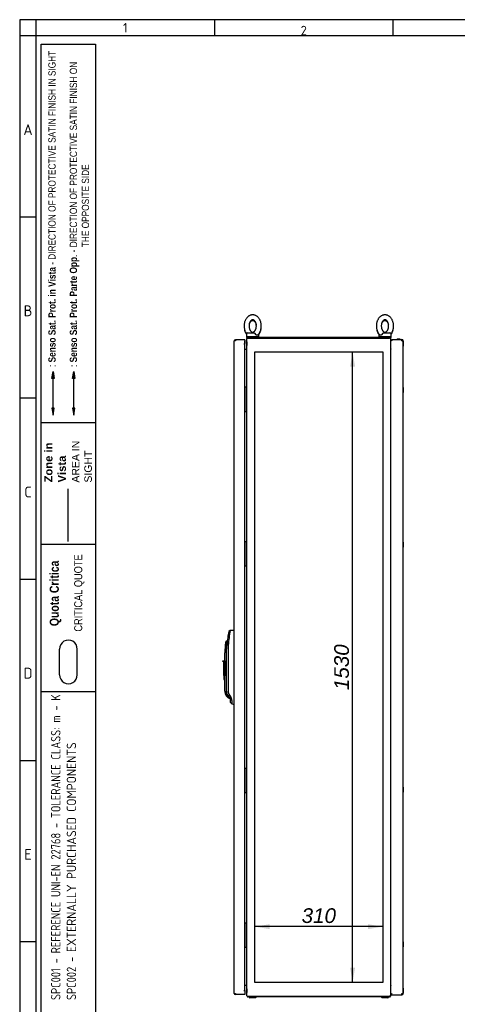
# Paper-space layout 'Layout1' of a CAD drawing. Extents: x 81 to 5357, y 137 to 3739.
# Tile 2 of 8: x 81 to 1143, y 1349 to 3739. Entities that reach past the tile are written whole.
import ezdxf
from ezdxf.lldxf.tags import DXFTag

# ---------------------------------------------------------------- set-up
doc = ezdxf.new("R2010")
doc.units = 0
doc.header["$LTSCALE"] = 13
doc.layers.get('0').update_dxf_attribs({"linetype": 'CONTINUOUS'})
for name, color, linetype in [('_TRANSLATION', 7, 'CONTINUOUS'), ('AE00100_03', 7, 'CONTINUOUS'), ('AE00198_03', 7, 'CONTINUOUS'), ('AE00219_03', 7, 'CONTINUOUS'), ('AE00500_10', 7, 'CONTINUOUS'), ('AE00715_01', 7, 'CONTINUOUS'), ('AE00992_10', 7, 'CONTINUOUS'), ('DEFAULT', 7, 'CONTINUOUS'), ('DV2__TRANSLATION', 7, 'CONTINUOUS'), ('F0000000_02', 7, 'CONTINUOUS'), ('F0000000_08', 7, 'CONTINUOUS'), ('F0000000_33', 7, 'CONTINUOUS'), ('F0000001_27', 7, 'CONTINUOUS'), ('F0000001_28', 7, 'CONTINUOUS'), ('F0000001_29', 7, 'CONTINUOUS'), ('F0000001_31', 7, 'CONTINUOUS')]:
    doc.layers.add(name, color=color, linetype=linetype)
doc.styles.add('SEACAD_ARIAL', font='arial.ttf')
doc.styles.add('SEACAD_ARIALI', font='ariali.ttf')
doc.styles.add('SEACAD_SOLID_EDGE_ANSI', font='seans.ttf', dxfattribs={"width": 0.9})
tags = doc.linetypes.add('CENTER2', pattern=[28.575, 19.05, -3.175, 3.175, -3.175]).pattern_tags.tags
tags[10:11] = [DXFTag(74, 4), DXFTag(75, 0), DXFTag(340, '0'), DXFTag(46, 0.0), DXFTag(50, 0.0), DXFTag(44, 0.0), DXFTag(45, 0.0)]
tags[8:9] = [DXFTag(74, 4), DXFTag(75, 0), DXFTag(340, '0'), DXFTag(46, 0.0), DXFTag(50, 0.0), DXFTag(44, 0.0), DXFTag(45, 0.0)]
tags[6:7] = [DXFTag(74, 4), DXFTag(75, 0), DXFTag(340, '0'), DXFTag(46, 0.0), DXFTag(50, 0.0), DXFTag(44, 0.0), DXFTag(45, 0.0)]
tags[4:5] = [DXFTag(74, 4), DXFTag(75, 0), DXFTag(340, '0'), DXFTag(46, 0.0), DXFTag(50, 0.0), DXFTag(44, 0.0), DXFTag(45, 0.0)]
tags = doc.linetypes.add('DASHDOT2', pattern=[12.7, 6.35, -3.175, 0, -3.175]).pattern_tags.tags
tags[10:11] = [DXFTag(74, 4), DXFTag(75, 0), DXFTag(340, '0'), DXFTag(46, 0.0), DXFTag(50, 0.0), DXFTag(44, 0.0), DXFTag(45, 0.0)]
tags[8:9] = [DXFTag(74, 4), DXFTag(75, 0), DXFTag(340, '0'), DXFTag(46, 0.0), DXFTag(50, 0.0), DXFTag(44, 0.0), DXFTag(45, 0.0)]
tags[6:7] = [DXFTag(74, 4), DXFTag(75, 0), DXFTag(340, '0'), DXFTag(46, 0.0), DXFTag(50, 0.0), DXFTag(44, 0.0), DXFTag(45, 0.0)]
tags[4:5] = [DXFTag(74, 4), DXFTag(75, 0), DXFTag(340, '0'), DXFTag(46, 0.0), DXFTag(50, 0.0), DXFTag(44, 0.0), DXFTag(45, 0.0)]
tags = doc.linetypes.add('HIDDEN2', pattern=[4.7625, 3.175, -1.5875]).pattern_tags.tags
tags[6:7] = [DXFTag(74, 4), DXFTag(75, 0), DXFTag(340, '0'), DXFTag(46, 0.0), DXFTag(50, 0.0), DXFTag(44, 0.0), DXFTag(45, 0.0)]
tags[4:5] = [DXFTag(74, 4), DXFTag(75, 0), DXFTag(340, '0'), DXFTag(46, 0.0), DXFTag(50, 0.0), DXFTag(44, 0.0), DXFTag(45, 0.0)]
doc.dimstyles.new('ISO', dxfattribs={"dimtxt": 16.5, "dimasz": 16.5, "dimexe": 8.25, "dimexo": 8.25, "dimgap": 4.125, "dimtad": 1, "dimdec": 1, "dimtxsty": 'SEACAD_ARIAL', "dimblk1": '_SE_FILLED', "dimblk2": '_SE_FILLED', "dimsah": 1, "dimcen": 8.25, "dimazin": 3, "dimtfac": 0.7, "dimtdec": 3, "dimtmove": 0, "dimatfit": 3})

# ---------------------------------------------------------------- blocks, each defined once
blk = doc.blocks.new('DMBLK62')
at = {"layer": '_TRANSLATION', "linetype": 'CONTINUOUS'}
for points in [[(883.1, 2896.7), (895, 2896.7), (889, 2932.4)], [(883.1, 1438.2), (889, 1402.4), (895, 1438.2)]]:
    blk.add_hatch(color=7, dxfattribs=at).paths.add_polyline_path(points)
at = {"layer": '_TRANSLATION', "color": 7, "linetype": 'CONTINUOUS'}
blk.add_line((889, 1402.4), (889, 2932.4), dxfattribs=at)
at = {"layer": '_TRANSLATION', "color": 7, "linetype": 'CONTINUOUS', "style": 'SEACAD_ARIALI'}
blk.add_text('1530', height=35.75, rotation=90, dxfattribs=at).set_placement((880.1, 2111.8))
blk = doc.blocks.new('_SE_FILLED')
at = {"color": 0}
blk.add_line((0, 0), (-1, 0), dxfattribs=at)
blk.add_solid([(0, 0), (-1, -0.1665), (-1, 0.1665), (0, 0)], dxfattribs=at)
blk = doc.blocks.new('DMBLK63')
at = {"layer": '_TRANSLATION', "linetype": 'CONTINUOUS'}
for points in [[(687.8, 1543.8), (652, 1537.8), (687.8, 1531.9)], [(926.3, 1543.8), (926.3, 1531.9), (962, 1537.8)]]:
    blk.add_hatch(color=7, dxfattribs=at).paths.add_polyline_path(points)
at = {"layer": '_TRANSLATION', "color": 7, "linetype": 'CONTINUOUS'}
blk.add_line((962, 1537.8), (652, 1537.8), dxfattribs=at)
at = {"layer": '_TRANSLATION', "color": 7, "linetype": 'CONTINUOUS', "style": 'SEACAD_ARIALI'}
blk.add_text('310', height=35.75, dxfattribs=at).set_placement((765.3, 1546.7))

psp = doc.layouts.get("Layout1")

# ---------------------------------------------------------------- hatches: boundary and pattern name
at = {"linetype": 'CONTINUOUS'}
for points in [[(159.16, 2868.16), (164.83, 2868.16), (162, 2885.17)], [(209.31, 2868.16), (214.98, 2868.16), (212.14, 2885.17)], [(159.16, 2795.87), (162, 2778.86), (164.83, 2795.87)], [(209.31, 2795.87), (212.14, 2778.86), (214.98, 2795.87)]]:
    psp.add_hatch(color=7, dxfattribs=at).paths.add_polyline_path(points)

# ---------------------------------------------------------------- linework, layer by layer
at = {"color": 7, "linetype": 'CONTINUOUS'}
for p, q in [((81.05, 3738.65), (81.05, 142.47)), ((5357.2, 3738.65), (81.05, 3738.65)), ((553.54, 3738.65), (553.54, 3699.28)), ((986.66, 3738.65), (986.66, 3699.28)), ((120.42, 3259.6), (81.05, 3259.6)), ((162, 2795.87), (162, 2868.16)), ((120.42, 2819.92), (81.05, 2819.92)), ((264.79, 2760.52), (133.55, 2760.52)), ((264.79, 2465.42), (133.55, 2465.42)), ((264.79, 2465.42), (133.55, 2465.42)), ((120.42, 2380.24), (81.05, 2380.24)), ((177.97, 2148.89), (177.97, 2211.39)), ((220.49, 2148.89), (220.49, 2211.39)), ((264.79, 2107.92), (133.55, 2107.92)), ((120.42, 1940.56), (81.05, 1940.56)), ((120.42, 1500.88), (81.05, 1500.88))]:
    psp.add_line(p, q, dxfattribs=at)
at = {"color": 7, "linetype": 'HIDDEN2'}
psp.add_line((212.14, 2795.87), (212.14, 2868.16), dxfattribs=at)
at = {"color": 7, "linetype": 'DASHDOT2'}
psp.add_line((198.61, 2472.73), (198.61, 2600.3), dxfattribs=at)
at = {"color": 7, "linetype": 'CONTINUOUS'}
for points in [[(159.16, 2868.16), (162, 2885.17), (164.83, 2868.16), (159.16, 2868.16)], [(209.31, 2868.16), (212.14, 2885.17), (214.98, 2868.16), (209.31, 2868.16)], [(159.16, 2795.87), (162, 2778.86), (164.83, 2795.87), (159.16, 2795.87)], [(209.31, 2795.87), (212.14, 2778.86), (214.98, 2795.87), (209.31, 2795.87)]]:
    psp.add_lwpolyline(points, dxfattribs=at)
at = {"layer": 'AE00100_03', "color": 7, "linetype": 'CONTINUOUS'}
psp.add_line((1003.23, 2963.73), (997.83, 2963.73), dxfattribs=at)
for centre, start, end in [((997.83, 2962.43), 90, 180), ((1003.23, 2962.43), 0, 90)]:
    psp.add_arc(centre, 1.3, start, end, dxfattribs=at)
at = {"layer": 'AE00198_03', "color": 7, "linetype": 'CONTINUOUS'}
for p, q in [((627.33, 2845.18), (627.33, 2834.68)), ((628.03, 2845.18), (627.33, 2845.18)), ((627.33, 2834.68), (628.03, 2834.68)), ((627.33, 2800.18), (627.33, 2789.68)), ((628.03, 2800.18), (627.33, 2800.18)), ((627.33, 2789.68), (628.03, 2789.68)), ((627.33, 2470.18), (627.33, 2459.68)), ((628.03, 2470.18), (627.33, 2470.18)), ((627.33, 2459.68), (628.03, 2459.68)), ((627.33, 2425.18), (627.33, 2414.68)), ((628.03, 2425.18), (627.33, 2425.18)), ((627.33, 2414.68), (628.03, 2414.68)), ((627.33, 1920.18), (627.33, 1909.68)), ((628.03, 1920.18), (627.33, 1920.18)), ((627.33, 1909.68), (628.03, 1909.68)), ((627.33, 1875.18), (627.33, 1864.68)), ((628.03, 1875.18), (627.33, 1875.18)), ((627.33, 1864.68), (628.03, 1864.68)), ((627.33, 1534.68), (627.33, 1545.18)), ((628.03, 1545.18), (627.33, 1545.18)), ((627.33, 1534.68), (628.03, 1534.68)), ((627.33, 1489.68), (627.33, 1500.18)), ((628.03, 1500.18), (627.33, 1500.18)), ((627.33, 1489.68), (628.03, 1489.68))]:
    psp.add_line(p, q, dxfattribs=at)
at = {"layer": 'AE00219_03', "color": 7, "linetype": 'CONTINUOUS'}
for p, q in [((1011.73, 2958.43), (1011.53, 2958.43)), ((1011.53, 2946.43), (1011.73, 2946.43)), ((1011.73, 2958.43), (1011.73, 2946.43)), ((1011.73, 2845.93), (1011.53, 2845.93)), ((1011.73, 2845.93), (1011.73, 2833.93)), ((1011.53, 2833.93), (1011.73, 2833.93)), ((1011.73, 2470.93), (1011.53, 2470.93)), ((1011.73, 2470.93), (1011.73, 2458.93)), ((1011.53, 2458.93), (1011.73, 2458.93)), ((1011.73, 1875.93), (1011.53, 1875.93)), ((1011.53, 1863.93), (1011.73, 1863.93)), ((1011.73, 1875.93), (1011.73, 1863.93)), ((1011.73, 1500.93), (1011.53, 1500.93)), ((1011.53, 1488.93), (1011.73, 1488.93)), ((1011.73, 1500.93), (1011.73, 1488.93)), ((1011.73, 1388.43), (1011.53, 1388.43)), ((1011.73, 1388.43), (1011.73, 1376.43)), ((1011.53, 1376.43), (1011.73, 1376.43))]:
    psp.add_line(p, q, dxfattribs=at)
at = {"layer": 'AE00500_10', "color": 7, "linetype": 'CONTINUOUS'}
for p, q in [((632.03, 2957.13), (632.53, 2957.13)), ((632.03, 2957.11), (632.03, 2957.13)), ((632.03, 2957.11), (632.03, 2952.46)), ((632.03, 2952.41), (632.03, 2952.46)), ((632.03, 2952.41), (632.03, 2947.76)), ((632.03, 2947.73), (632.03, 2947.76)), ((632.53, 2947.73), (632.03, 2947.73)), ((981.53, 2957.13), (982.03, 2957.13)), ((982.03, 2947.73), (981.53, 2947.73)), ((982.03, 2845.35), (981.53, 2845.35)), ((981.53, 2834.51), (982.03, 2834.51)), ((982.03, 2800.35), (981.53, 2800.35)), ((981.53, 2789.51), (982.03, 2789.51)), ((982.03, 2470.35), (981.53, 2470.35)), ((981.53, 2459.51), (982.03, 2459.51)), ((982.03, 2425.35), (981.53, 2425.35)), ((981.53, 2414.51), (982.03, 2414.51)), ((982.03, 1920.35), (981.53, 1920.35)), ((981.53, 1909.51), (982.03, 1909.51)), ((982.03, 1875.35), (981.53, 1875.35)), ((981.53, 1864.51), (982.03, 1864.51)), ((982.03, 1545.35), (981.53, 1545.35)), ((981.53, 1534.51), (982.03, 1534.51)), ((982.03, 1500.35), (981.53, 1500.35)), ((981.53, 1489.51), (982.03, 1489.51)), ((632.03, 1387.13), (632.53, 1387.13)), ((632.03, 1387.11), (632.03, 1387.13)), ((632.03, 1387.11), (632.03, 1382.46)), ((981.53, 1387.13), (982.03, 1387.13)), ((632.03, 1382.41), (632.03, 1382.46)), ((632.03, 1382.41), (632.03, 1377.76)), ((632.03, 1377.73), (632.03, 1377.76)), ((632.53, 1377.73), (632.03, 1377.73)), ((982.03, 1377.73), (981.53, 1377.73))]:
    psp.add_line(p, q, dxfattribs=at)
at = {"layer": 'AE00715_01', "color": 7, "linetype": 'CONTINUOUS'}
for p, q in [((631.53, 2975.93), (631.53, 2968.93)), ((661.53, 2968.93), (631.53, 2968.93)), ((631.53, 2968.93), (631.53, 2967.43)), ((635.33, 2967.43), (631.53, 2967.43)), ((634.53, 2978.93), (649.83, 2978.93)), ((661.53, 2968.93), (661.53, 2975.93)), ((661.53, 2967.43), (661.53, 2968.93)), ((952.53, 2975.93), (952.53, 2968.93)), ((982.53, 2968.93), (952.53, 2968.93)), ((952.53, 2968.93), (952.53, 2967.43)), ((964.23, 2978.93), (979.53, 2978.93)), ((982.53, 2967.43), (978.73, 2967.43)), ((982.53, 2968.93), (982.53, 2975.93)), ((982.53, 2967.43), (982.53, 2968.93))]:
    psp.add_line(p, q, dxfattribs=at)
for centre, start, end in [((634.53, 2975.93), 90, 180), ((658.53, 2975.93), 0, 10.75538), ((955.53, 2975.93), 169.86605, 180), ((979.53, 2975.93), 0, 90)]:
    psp.add_arc(centre, 3, start, end, dxfattribs=at)
for points, knots in [([(646.53, 3022.43), (645.98, 3022.42), (644.81, 3022.38), (642.76, 3022.05), (640.57, 3021.38), (638.44, 3020.42), (636.42, 3019.17), (634.51, 3017.64), (632.73, 3015.85), (631.12, 3013.81), (629.68, 3011.54), (628.45, 3009.08), (627.42, 3006.46), (626.62, 3003.7), (626.06, 3000.84), (625.73, 2997.92), (625.65, 2994.98), (625.8, 2992.03), (626.21, 2989.12), (626.85, 2986.28), (627.73, 2983.53), (628.84, 2980.92), (630.15, 2978.54), (631.13, 2977.11), (631.63, 2976.44)], [0, 0, 0, 0, 0.02691094, 0.06771469, 0.10852356, 0.14957692, 0.19108102, 0.23317212, 0.27589769, 0.31921468, 0.36301045, 0.40714087, 0.45146953, 0.49588877, 0.54032969, 0.58477778, 0.62924225, 0.67374656, 0.71831388, 0.7629704, 0.80773869, 0.8526244, 0.89760159, 0.93878571, 0.93878571, 0.93878571, 0.93878571]), ([(659.01, 2973.73), (659.06, 2973.77), (659.7, 2974.32), (660.91, 2975.72), (662.46, 2977.8), (663.83, 2980.15), (665, 2982.67), (665.94, 2985.34), (666.66, 2988.14), (667.15, 2991.02), (667.39, 2993.95), (667.39, 2996.9), (667.15, 2999.84), (666.66, 3002.73), (665.94, 3005.54), (664.98, 3008.24), (663.79, 3010.8), (662.37, 3013.19), (660.75, 3015.36), (658.94, 3017.29), (656.96, 3018.95), (654.85, 3020.3), (652.64, 3021.33), (650.37, 3022.04), (648.28, 3022.38), (647.09, 3022.42), (646.53, 3022.43)], [0, 0, 0, 0, 0.0030576, 0.0459931, 0.0894874, 0.1334125, 0.1776228, 0.2219914, 0.2664194, 0.3108607, 0.3553103, 0.3997831, 0.4443056, 0.4888981, 0.5335888, 0.5783957, 0.6233159, 0.6683009, 0.7132387, 0.7579724, 0.8023068, 0.846051, 0.889074, 0.931347, 0.9729529, 1, 1, 1, 1]), ([(967.53, 3022.43), (966.98, 3022.42), (965.81, 3022.38), (963.76, 3022.05), (961.57, 3021.38), (959.44, 3020.42), (957.42, 3019.17), (955.51, 3017.64), (953.73, 3015.85), (952.12, 3013.81), (950.68, 3011.54), (949.45, 3009.08), (948.42, 3006.46), (947.62, 3003.7), (947.06, 3000.84), (946.73, 2997.92), (946.65, 2994.98), (946.8, 2992.03), (947.21, 2989.12), (947.85, 2986.28), (948.73, 2983.53), (949.84, 2980.92), (951.18, 2978.47), (952.73, 2976.25), (954.08, 2974.62), (954.87, 2973.92), (955.07, 2973.74)], [0, 0, 0, 0, 0.0269068, 0.0677043, 0.1085068, 0.1495539, 0.1910516, 0.2331362, 0.2758552, 0.3191655, 0.3629545, 0.4070781, 0.4514, 0.4958124, 0.5402464, 0.5846877, 0.6291453, 0.6736428, 0.7182032, 0.7628528, 0.8076142, 0.852493, 0.8974633, 0.9424276, 0.9872474, 1, 1, 1, 1]), ([(982.44, 2976.46), (982.78, 2976.91), (983.62, 2978.08), (984.83, 2980.15), (986, 2982.67), (986.94, 2985.34), (987.66, 2988.14), (988.15, 2991.02), (988.39, 2993.95), (988.39, 2996.9), (988.15, 2999.84), (987.66, 3002.73), (986.94, 3005.54), (985.98, 3008.24), (984.79, 3010.8), (983.37, 3013.19), (981.75, 3015.36), (979.94, 3017.29), (977.96, 3018.95), (975.85, 3020.3), (973.64, 3021.33), (971.37, 3022.04), (969.28, 3022.38), (968.09, 3022.42), (967.53, 3022.43)], [0.06165705, 0.06165705, 0.06165705, 0.06165705, 0.08962305, 0.13354154, 0.17774525, 0.22210728, 0.26652863, 0.31096339, 0.3554063, 0.39987246, 0.44438832, 0.48897422, 0.53365828, 0.5784585, 0.62337201, 0.66835032, 0.71328141, 0.75800841, 0.80233624, 0.84607396, 0.88909056, 0.93135724, 0.97295694, 1, 1, 1, 1]), ([(646.53, 3010.43), (646.68, 3010.43), (647.13, 3010.41), (647.94, 3010.25), (648.94, 3009.83), (649.97, 3009.16), (651.02, 3008.23), (652.04, 3007.01), (652.97, 3005.56), (653.78, 3003.89), (654.45, 3002.04), (654.96, 3000.05), (655.28, 2997.95), (655.41, 2995.8), (655.35, 2993.63), (655.08, 2991.51), (654.64, 2989.47), (654.02, 2987.58), (653.26, 2985.86), (652.38, 2984.35), (651.42, 2983.08), (650.42, 2982.06), (649.4, 2981.3), (648.4, 2980.78), (647.4, 2980.48), (646.37, 2980.39), (645.34, 2980.55), (644.28, 2980.96), (643.25, 2981.58), (642.2, 2982.48), (641.16, 2983.67), (640.22, 2985.09), (639.39, 2986.73), (638.7, 2988.55), (638.17, 2990.53), (637.82, 2992.62), (637.66, 2994.77), (637.7, 2996.93), (637.93, 2999.07), (638.35, 3001.11), (638.95, 3003.03), (639.69, 3004.78), (640.55, 3006.32), (641.51, 3007.62), (642.51, 3008.67), (643.53, 3009.47), (644.53, 3010.02), (645.55, 3010.37), (646.15, 3010.41), (646.53, 3010.43)], [0, 0, 0, 0, 0.0101142, 0.0349223, 0.0570708, 0.0778227, 0.099893, 0.1211499, 0.1420609, 0.1628795, 0.1836991, 0.2045692, 0.2255014, 0.2464797, 0.2674741, 0.2884441, 0.3093451, 0.3301483, 0.3508402, 0.3714344, 0.391991, 0.4125991, 0.4334675, 0.4549735, 0.4777626, 0.5028778, 0.5312511, 0.5537002, 0.5746179, 0.5968739, 0.6182127, 0.6391524, 0.6599747, 0.6807905, 0.7016521, 0.7225761, 0.7435496, 0.7645439, 0.7855207, 0.8064333, 0.8272514, 0.8479587, 0.8685642, 0.8891201, 0.9097116, 0.9305257, 0.9519115, 0.974469, 1, 1, 1, 1]), ([(638.38, 2999.6), (638.55, 3000.26), (638.95, 3001.53), (639.69, 3003.28), (640.55, 3004.82), (641.51, 3006.12), (642.51, 3007.17), (643.53, 3007.97), (644.53, 3008.52), (645.55, 3008.87), (646.15, 3008.91), (646.53, 3008.93)], [0.80643331, 0.80643331, 0.80643331, 0.80643331, 0.82725143, 0.84795874, 0.86856424, 0.88912005, 0.90971157, 0.9305257, 0.95191151, 0.97446901, 1, 1, 1, 1]), ([(646.53, 3008.93), (646.68, 3008.93), (647.13, 3008.91), (647.94, 3008.75), (648.94, 3008.33), (649.97, 3007.66), (651.02, 3006.73), (652.04, 3005.51), (652.97, 3004.06), (653.78, 3002.39), (654.45, 3000.54), (654.79, 2999.22), (654.92, 2998.53)], [0, 0, 0, 0, 0.01011424, 0.03492231, 0.05707084, 0.07782268, 0.09989303, 0.1211499, 0.14206095, 0.16287949, 0.18369905, 0.20456924, 0.20456924, 0.20456924, 0.20456924]), ([(661.55, 2975.11), (661.85, 2975.51), (662.65, 2976.63), (663.83, 2978.65), (665, 2981.17), (665.94, 2983.84), (666.53, 2986.1), (666.79, 2987.45), (666.86, 2987.86)], [0.06469023, 0.06469023, 0.06469023, 0.06469023, 0.08962305, 0.13354154, 0.17774525, 0.22210728, 0.26652863, 0.28531058, 0.28531058, 0.28531058, 0.28531058]), ([(967.53, 3010.43), (967.68, 3010.43), (968.13, 3010.41), (968.94, 3010.25), (969.94, 3009.83), (970.97, 3009.16), (972.02, 3008.23), (973.04, 3007.01), (973.97, 3005.56), (974.78, 3003.89), (975.45, 3002.04), (975.96, 3000.05), (976.28, 2997.95), (976.41, 2995.8), (976.35, 2993.63), (976.08, 2991.51), (975.64, 2989.47), (975.02, 2987.58), (974.26, 2985.86), (973.38, 2984.35), (972.42, 2983.08), (971.42, 2982.06), (970.4, 2981.3), (969.4, 2980.78), (968.4, 2980.48), (967.37, 2980.39), (966.34, 2980.55), (965.28, 2980.96), (964.25, 2981.58), (963.2, 2982.48), (962.16, 2983.67), (961.22, 2985.09), (960.39, 2986.73), (959.7, 2988.55), (959.17, 2990.53), (958.82, 2992.62), (958.66, 2994.77), (958.7, 2996.93), (958.93, 2999.07), (959.35, 3001.11), (959.95, 3003.03), (960.69, 3004.78), (961.55, 3006.32), (962.51, 3007.62), (963.51, 3008.67), (964.53, 3009.47), (965.53, 3010.02), (966.55, 3010.37), (967.15, 3010.41), (967.53, 3010.43)], [0, 0, 0, 0, 0.0101142, 0.0349223, 0.0570708, 0.0778227, 0.099893, 0.1211499, 0.1420609, 0.1628795, 0.1836991, 0.2045692, 0.2255014, 0.2464797, 0.2674741, 0.2884441, 0.3093451, 0.3301483, 0.3508402, 0.3714344, 0.391991, 0.4125991, 0.4334675, 0.4549735, 0.4777626, 0.5028778, 0.5312511, 0.5537002, 0.5746179, 0.5968739, 0.6182127, 0.6391524, 0.6599747, 0.6807905, 0.7016521, 0.7225761, 0.7435496, 0.7645439, 0.7855207, 0.8064333, 0.8272514, 0.8479587, 0.8685642, 0.8891201, 0.9097116, 0.9305257, 0.9519115, 0.974469, 1, 1, 1, 1]), ([(959.38, 2999.6), (959.55, 3000.26), (959.95, 3001.53), (960.69, 3003.28), (961.55, 3004.82), (962.51, 3006.12), (963.51, 3007.17), (964.53, 3007.97), (965.53, 3008.52), (966.55, 3008.87), (967.15, 3008.91), (967.53, 3008.93)], [0.80643331, 0.80643331, 0.80643331, 0.80643331, 0.82725143, 0.84795874, 0.86856424, 0.88912005, 0.90971157, 0.9305257, 0.95191151, 0.97446901, 1, 1, 1, 1]), ([(967.53, 3008.93), (967.68, 3008.93), (968.13, 3008.91), (968.94, 3008.75), (969.94, 3008.33), (970.97, 3007.66), (972.02, 3006.73), (973.04, 3005.51), (973.97, 3004.06), (974.78, 3002.39), (975.45, 3000.54), (975.79, 2999.22), (975.92, 2998.53)], [0, 0, 0, 0, 0.01011424, 0.03492231, 0.05707084, 0.07782268, 0.09989303, 0.1211499, 0.14206095, 0.16287949, 0.18369905, 0.20456924, 0.20456924, 0.20456924, 0.20456924]), ([(982.55, 2975.11), (982.85, 2975.51), (983.65, 2976.63), (984.83, 2978.65), (986, 2981.17), (986.94, 2983.84), (987.53, 2986.1), (987.79, 2987.45), (987.86, 2987.86)], [0.06455053, 0.06455053, 0.06455053, 0.06455053, 0.08948743, 0.13341246, 0.17762275, 0.2219914, 0.26641937, 0.28520411, 0.28520411, 0.28520411, 0.28520411]), ([(626.56, 2986.1), (626.66, 2985.66), (627.01, 2984.29), (627.73, 2982.03), (628.84, 2979.42), (630.12, 2977.09), (631.06, 2975.71), (631.52, 2975.09)], [0.74215477, 0.74215477, 0.74215477, 0.74215477, 0.76285285, 0.80761423, 0.85249303, 0.89746329, 0.93560179, 0.93560179, 0.93560179, 0.93560179]), ([(649.83, 2978.93), (649.97, 2978.93), (650.1, 2978.91), (650.36, 2978.83), (650.49, 2978.77), (650.75, 2978.61), (650.88, 2978.51), (651.14, 2978.28), (651.27, 2978.15), (651.53, 2977.87), (651.66, 2977.71), (651.91, 2977.39), (652.04, 2977.21), (652.41, 2976.68), (652.64, 2976.31), (652.84, 2975.93)], [0, 0, 0, 0, 0.125, 0.125, 0.25, 0.25, 0.375, 0.375, 0.5, 0.5, 0.625, 0.625, 0.75, 0.75, 1, 1, 1, 1]), ([(659.01, 2973.71), (658.9, 2973.6), (658.77, 2973.51), (658.5, 2973.32), (658.35, 2973.24), (658.03, 2973.11), (657.86, 2973.06), (657.51, 2973), (657.33, 2972.98), (656.96, 2972.98), (656.77, 2973), (656.38, 2973.06), (656.18, 2973.11), (655.78, 2973.24), (655.58, 2973.32), (655.19, 2973.51), (654.99, 2973.63), (654.4, 2974.01), (654.04, 2974.32), (653.54, 2974.87), (653.38, 2975.07), (653.09, 2975.49), (652.96, 2975.71), (652.84, 2975.93)], [0.25751171, 0.25751171, 0.25751171, 0.25751171, 0.3125, 0.3125, 0.375, 0.375, 0.4375, 0.4375, 0.5, 0.5, 0.5625, 0.5625, 0.625, 0.625, 0.6875, 0.6875, 0.75, 0.75, 0.875, 0.875, 0.9375, 0.9375, 1, 1, 1, 1]), ([(947.56, 2986.1), (947.66, 2985.66), (948.01, 2984.29), (948.73, 2982.03), (949.84, 2979.42), (951.12, 2977.09), (952.06, 2975.71), (952.52, 2975.09)], [0.74226914, 0.74226914, 0.74226914, 0.74226914, 0.7629704, 0.80773869, 0.8526244, 0.89760159, 0.93574613, 0.93574613, 0.93574613, 0.93574613]), ([(961.23, 2975.93), (960.99, 2975.48), (960.7, 2975.07), (960.03, 2974.32), (959.66, 2974.01), (959.08, 2973.63), (958.89, 2973.52), (958.49, 2973.32), (958.29, 2973.24), (957.89, 2973.11), (957.7, 2973.06), (957.3, 2973), (957.11, 2972.98), (956.74, 2972.98), (956.56, 2973), (956.21, 2973.06), (956.04, 2973.11), (955.72, 2973.24), (955.57, 2973.32), (955.29, 2973.5), (955.17, 2973.61), (955.05, 2973.72)], [0, 0, 0, 0, 0.125, 0.125, 0.25, 0.25, 0.3125, 0.3125, 0.375, 0.375, 0.4375, 0.4375, 0.5, 0.5, 0.5625, 0.5625, 0.625, 0.625, 0.6875, 0.6875, 0.74422764, 0.74422764, 0.74422764, 0.74422764]), ([(961.23, 2975.93), (961.43, 2976.31), (961.65, 2976.68), (962.02, 2977.21), (962.15, 2977.38), (962.4, 2977.71), (962.53, 2977.86), (962.79, 2978.15), (962.92, 2978.28), (963.18, 2978.51), (963.32, 2978.61), (963.58, 2978.77), (963.71, 2978.83), (963.97, 2978.91), (964.1, 2978.93), (964.23, 2978.93)], [0, 0, 0, 0, 0.25, 0.25, 0.375, 0.375, 0.5, 0.5, 0.625, 0.625, 0.75, 0.75, 0.875, 0.875, 1, 1, 1, 1])]:
    psp.add_open_spline(points, degree=3, knots=knots, dxfattribs=at)
at = {"layer": 'AE00992_10', "color": 7, "linetype": 'CONTINUOUS'}
for p, q in [((591.61, 2256.57), (588.23, 2253.68)), ((601.48, 2256.92), (601.78, 2256.93)), ((584.25, 2231.27), (581.3, 2228.83)), ((584.89, 2231.27), (584.25, 2231.27)), ((589.29, 2239.01), (585.88, 2239.5)), ((578.78, 2182.94), (578.78, 2201.93)), ((582.74, 2218.42), (579.76, 2218.77)), ((581.78, 2201.93), (581.78, 2109.56)), ((583.37, 2201.93), (583.85, 2218.42)), ((583.37, 2109.6), (583.37, 2201.93)), ((583.85, 2218.42), (583.87, 2219.77)), ((586.73, 2201.93), (586.73, 2109.6)), ((573.78, 2180.94), (573.78, 2182.94)), ((573.78, 2182.94), (576.28, 2182.94)), ((576.28, 2180.94), (573.78, 2180.94)), ((576.28, 2182.94), (578.78, 2182.94)), ((576.28, 2182.94), (576.28, 2180.94)), ((576.28, 2146.94), (576.28, 2180.94)), ((578.78, 2182.94), (578.78, 2146.94)), ((576.28, 2146.94), (576.28, 2137.94)), ((578.78, 2146.94), (576.28, 2146.94)), ((576.28, 2137.94), (578.78, 2137.94)), ((578.78, 2146.94), (578.78, 2146.22)), ((578.78, 2109.56), (578.78, 2146.22)), ((584.64, 2095.41), (582.35, 2098.15)), ((584.64, 2095.41), (586.66, 2093.39)), ((586.27, 2099.08), (586.33, 2098.99)), ((587.27, 2097.61), (586.33, 2098.99)), ((586.66, 2093.39), (591.78, 2091.27)), ((587.02, 2097.28), (587.94, 2096.72)), ((590.01, 2099.76), (587.27, 2097.61)), ((590.29, 2093.59), (587.27, 2097.61)), ((590.01, 2099.76), (593.02, 2095.73)), ((593.02, 2095.73), (590.29, 2093.59)), ((591.79, 2091.58), (590.29, 2093.59)), ((594.51, 2093.22), (591.79, 2091.58)), ((592.78, 2081.7), (592.78, 2088.59)), ((596.19, 2086.78), (592.78, 2088.59)), ((592.78, 2081.7), (596.23, 2078.13)), ((593.02, 2095.73), (594.51, 2093.22)), ((596.23, 2078.13), (596.23, 2078.13)), ((601.78, 2077.93), (601.48, 2077.94))]:
    psp.add_line(p, q, dxfattribs=at)
for centre, radius, start, end in [((856.46, 2201.93), 273.17, 169.08089, 172.09577), ((871.09, 2210.77), 283.21, 170.69176, 174.27705), ((723.75, 2201.93), 144.97, 169.30782, 173.33005), ((821.06, 2197.04), 239.28, 171.77545, 174.8738), ((856.48, 2201.93), 273.2, 172.09597, 176.25647), ((855.97, 2201.96), 269.24, 172.09048, 180.0053), ((723.75, 2201.93), 144.97, 173.33005, 180), ((723.75, 2201.93), 141.97, 173.33005, 180), ((598.78, 2109.56), 20, 180, 214.77209), ((598.78, 2109.56), 17, 180, 226.22916), ((603.18, 2109.6), 16.44, 180.02221, 216.78899), ((581.23, 2079.17), 19.02, 72.2752, 86.62011), ((587.78, 2088.59), 5, 359.9994, 36.81119), ((583.52, 2086.92), 12.67, 359.39373, 29.84747), ((811.52, 2083.55), 215.35, 179.13947, 181.44216)]:
    psp.add_arc(centre, radius, start, end, dxfattribs=at)
for centre, major_axis, start_param, end_param in [((602.09, 2239.43), (501.44, 17.51), 1.5707963, 1.590473), ((602.09, 2095.43), (501.44, -17.51), 4.7019272, 4.712389)]:
    psp.add_ellipse(centre, major_axis=major_axis, ratio=0.0348783, start_param=start_param, end_param=end_param, dxfattribs=at)
for points, degree, knots in [([(586.27, 2099.08), (584.85, 2101.46), (584.11, 2104.15), (583.36, 2106.84), (583.37, 2109.6)], 2, [0, 0, 0, 0.5, 0.5, 1, 1, 1]), ([(590.66, 2093.09), (590.7, 2093.03), (590.77, 2092.91), (590.87, 2092.74), (590.97, 2092.58), (591.06, 2092.43), (591.15, 2092.29), (591.23, 2092.16), (591.31, 2092.04), (591.38, 2091.92), (591.44, 2091.82), (591.5, 2091.72), (591.56, 2091.64), (591.6, 2091.56), (591.65, 2091.49), (591.68, 2091.43), (591.71, 2091.38), (591.74, 2091.34), (591.76, 2091.31), (591.77, 2091.29), (591.78, 2091.27), (591.78, 2091.27), (591.78, 2091.27)], 3, [0, 0, 0, 0, 0.02593249, 0.05174303, 0.0774354, 0.10301342, 0.12848096, 0.15384194, 0.17910034, 0.20426017, 0.22932552, 0.2543005, 0.27918926, 0.30399602, 0.32872501, 0.35338052, 0.37796688, 0.40248846, 0.42694963, 0.45135484, 0.47570855, 0.50001523, 0.50001523, 0.50001523, 0.50001523])]:
    psp.add_open_spline(points, degree=degree, knots=knots, dxfattribs=at)
at = {"layer": 'DEFAULT', "color": 7, "linetype": 'CONTINUOUS'}
for p, q in [((120.42, 3738.65), (120.42, 142.47)), ((5357.2, 3699.28), (81.05, 3699.28)), ((133.55, 370.5), (133.55, 3679.59)), ((133.55, 3679.59), (264.79, 3679.59)), ((264.79, 3679.59), (264.79, 370.5))]:
    psp.add_line(p, q, dxfattribs=at)
for centre, start, end in [((199.23, 2212.02), 358.29915, 181.70085), ((199.23, 2148.25), 178.29915, 1.70085)]:
    psp.add_arc(centre, 21.27, start, end, dxfattribs=at)
at = {"layer": 'DV2__TRANSLATION', "color": 7, "linetype": 'CENTER2'}
for p, q in [((652.03, 1402.43), (652.03, 2932.43)), ((652.03, 2932.43), (962.03, 2932.43)), ((962.03, 2932.43), (962.03, 1402.43)), ((962.03, 1402.43), (652.03, 1402.43))]:
    psp.add_line(p, q, dxfattribs=at)
at = {"layer": 'F0000000_02', "color": 7, "linetype": 'CONTINUOUS'}
for p, q in [((639.03, 2967.43), (639.03, 2968.93)), ((654.03, 2968.93), (654.03, 2967.43)), ((960.03, 2967.43), (960.03, 2968.93)), ((975.03, 2968.93), (975.03, 2967.43)), ((639.03, 1365.68), (639.03, 1367.43)), ((641.03, 1365.43), (639.28, 1365.43)), ((652.03, 1365.43), (641.03, 1365.43)), ((653.78, 1365.43), (652.03, 1365.43)), ((654.03, 1367.43), (654.03, 1365.68)), ((960.03, 1365.68), (960.03, 1367.43)), ((962.03, 1365.43), (960.28, 1365.43)), ((973.03, 1365.43), (962.03, 1365.43)), ((974.78, 1365.43), (973.03, 1365.43)), ((975.03, 1367.43), (975.03, 1365.68))]:
    psp.add_line(p, q, dxfattribs=at)
for centre, start, end in [((639.28, 1365.68), 180, 270), ((653.78, 1365.68), 270, 0), ((960.28, 1365.68), 180, 270), ((974.78, 1365.68), 270, 0)]:
    psp.add_arc(centre, 0.25, start, end, dxfattribs=at)
at = {"layer": 'F0000000_08', "color": 7, "linetype": 'CONTINUOUS'}
for p, q in [((627.28, 2846.43), (627.88, 2847.23)), ((628.03, 2787.93), (628.03, 2846.93)), ((628.44, 2847.43), (628.53, 2847.43)), ((628.53, 2847.43), (629.03, 2847.43)), ((629.03, 2847.43), (631.53, 2847.43)), ((631.53, 2847.43), (632.03, 2847.43)), ((627.88, 2787.63), (627.28, 2788.43)), ((628.28, 2787.43), (628.44, 2787.43)), ((628.53, 2787.43), (628.44, 2787.43)), ((629.03, 2787.43), (628.53, 2787.43)), ((631.53, 2787.43), (629.03, 2787.43)), ((632.03, 2787.43), (631.53, 2787.43)), ((627.28, 2471.43), (627.88, 2472.23)), ((628.03, 2412.93), (628.03, 2471.93)), ((628.44, 2472.43), (628.53, 2472.43)), ((628.53, 2472.43), (629.03, 2472.43)), ((629.03, 2472.43), (631.53, 2472.43)), ((631.53, 2472.43), (632.03, 2472.43)), ((627.88, 2412.63), (627.28, 2413.43)), ((628.28, 2412.43), (628.44, 2412.43)), ((628.53, 2412.43), (628.44, 2412.43)), ((629.03, 2412.43), (628.53, 2412.43)), ((631.53, 2412.43), (629.03, 2412.43)), ((632.03, 2412.43), (631.53, 2412.43)), ((627.28, 1921.43), (627.88, 1922.23)), ((628.03, 1862.93), (628.03, 1921.93)), ((628.44, 1922.43), (628.53, 1922.43)), ((628.53, 1922.43), (629.03, 1922.43)), ((629.03, 1922.43), (631.53, 1922.43)), ((631.53, 1922.43), (632.03, 1922.43)), ((627.88, 1862.63), (627.28, 1863.43)), ((628.28, 1862.43), (628.44, 1862.43)), ((628.53, 1862.43), (628.44, 1862.43)), ((629.03, 1862.43), (628.53, 1862.43)), ((631.53, 1862.43), (629.03, 1862.43)), ((632.03, 1862.43), (631.53, 1862.43)), ((627.28, 1546.43), (627.88, 1547.23)), ((628.03, 1487.93), (628.03, 1546.93)), ((628.44, 1547.43), (628.53, 1547.43)), ((628.53, 1547.43), (629.03, 1547.43)), ((629.03, 1547.43), (631.53, 1547.43)), ((631.53, 1547.43), (632.03, 1547.43)), ((627.88, 1487.63), (627.28, 1488.43)), ((628.28, 1487.43), (628.44, 1487.43)), ((628.53, 1487.43), (628.44, 1487.43)), ((629.03, 1487.43), (628.53, 1487.43)), ((631.53, 1487.43), (629.03, 1487.43)), ((632.03, 1487.43), (631.53, 1487.43))]:
    psp.add_line(p, q, dxfattribs=at)
for centre, start, end in [((628.28, 2846.93), 90, 143.1301), ((628.53, 2846.93), 90, 180), ((632.03, 2846.93), 0, 90), ((628.28, 2787.93), 216.8699, 270), ((628.53, 2787.93), 180, 270), ((632.03, 2787.93), 270, 0), ((628.28, 2471.93), 90, 143.1301), ((628.53, 2471.93), 90, 180), ((632.03, 2471.93), 0, 90), ((628.28, 2412.93), 216.8699, 270), ((628.53, 2412.93), 180, 270), ((632.03, 2412.93), 270, 0), ((628.28, 1921.93), 90, 143.1301), ((628.53, 1921.93), 90, 180), ((632.03, 1921.93), 0, 90), ((628.28, 1862.93), 216.8699, 270), ((628.53, 1862.93), 180, 270), ((632.03, 1862.93), 270, 0), ((628.28, 1546.93), 90, 143.1301), ((628.53, 1546.93), 90, 180), ((632.03, 1546.93), 0, 90), ((628.28, 1487.93), 216.8699, 270), ((628.53, 1487.93), 180, 270), ((632.03, 1487.93), 270, 0)]:
    psp.add_arc(centre, 0.5, start, end, dxfattribs=at)
at = {"layer": 'F0000000_33', "color": 7, "linetype": 'CONTINUOUS'}
for p, q in [((982.03, 2960.93), (983.53, 2960.93)), ((982.03, 1373.93), (982.03, 2960.93)), ((983.53, 2960.93), (984.83, 2959.63)), ((984.03, 2962.43), (984.03, 2960.43)), ((984.03, 2962.43), (1008.71, 2962.43)), ((984.03, 2960.43), (984.83, 2959.63)), ((1008.73, 2962.43), (1008.71, 2962.43)), ((1008.73, 2959.63), (1011.53, 2959.63)), ((1011.53, 2960.8), (1011.34, 2960.61)), ((1011.53, 1375.23), (1011.53, 2959.63)), ((982.03, 1373.93), (983.53, 1373.93)), ((982.03, 1372.43), (982.03, 1373.93)), ((982.03, 1373.93), (983.53, 1373.93)), ((982.03, 1372.43), (983.53, 1372.43)), ((983.53, 1373.93), (984.83, 1375.23)), ((983.53, 1373.93), (984.83, 1375.23)), ((983.53, 1372.43), (983.53, 1373.93)), ((983.53, 1372.43), (1008.71, 1372.43)), ((1008.73, 1372.43), (1008.71, 1372.43)), ((1008.73, 1375.23), (1011.53, 1375.23)), ((1011.34, 1374.26), (1011.53, 1374.06))]:
    psp.add_line(p, q, dxfattribs=at)
for centre, radius, start, end in [((854.66, 2959.93), 154.07, 359.8886, 0.9299), ((1008.73, 2959.63), 2.8, 0, 90), ((834.74, 1375.08), 174, 359.12972, 0.05178), ((1008.73, 1375.23), 2.8, 270, 360)]:
    psp.add_arc(centre, radius, start, end, dxfattribs=at)
at = {"layer": 'F0000001_27', "color": 7, "linetype": 'CONTINUOUS'}
psp.add_line((978.73, 1367.43), (635.33, 1367.43), dxfattribs=at)
for centre, radius, start, end in [((631.23, 1394.63), 1.3, 0, 90), ((982.83, 1394.63), 1.3, 127.97991, 180), ((635.33, 1370.23), 2.8, 180, 207.664), ((635.33, 1370.23), 2.8, 207.664, 270), ((978.73, 1370.23), 2.8, 270, 332.336), ((978.73, 1370.23), 2.8, 332.336, 0)]:
    psp.add_arc(centre, radius, start, end, dxfattribs=at)
at = {"layer": 'F0000001_28', "color": 7, "linetype": 'CONTINUOUS'}
psp.add_line((978.73, 2967.43), (635.33, 2967.43), dxfattribs=at)
for centre, radius, start, end in [((635.33, 2964.63), 2.8, 152.336, 180), ((635.33, 2964.63), 2.8, 90, 152.336), ((978.73, 2964.63), 2.8, 27.664, 90), ((978.73, 2964.63), 2.8, 0, 27.664), ((631.23, 2940.23), 1.3, 270, 0), ((982.83, 2940.23), 1.3, 180, 232.02009)]:
    psp.add_arc(centre, radius, start, end, dxfattribs=at)
at = {"layer": 'F0000001_29', "color": 7, "linetype": 'CONTINUOUS'}
for p, q in [((632.53, 1370.23), (632.53, 2964.63)), ((632.85, 2965.93), (635.33, 2965.93)), ((635.33, 2965.93), (978.73, 2965.93)), ((981.21, 2965.93), (978.73, 2965.93)), ((981.53, 1370.23), (981.53, 2964.63)), ((627.28, 2938.93), (631.23, 2938.93)), ((631.23, 2938.93), (632.53, 2938.93)), ((982.03, 2938.93), (981.53, 2938.93)), ((627.28, 1395.93), (631.23, 1395.93)), ((631.23, 1395.93), (632.53, 1395.93)), ((982.03, 1395.93), (981.53, 1395.93)), ((632.85, 1368.93), (635.33, 1368.93)), ((635.33, 1368.93), (978.73, 1368.93)), ((981.21, 1368.93), (978.73, 1368.93))]:
    psp.add_line(p, q, dxfattribs=at)
for centre, start, end in [((635.33, 2964.63), 152.336, 180), ((978.73, 2964.63), 0, 27.664), ((635.33, 1370.23), 180, 207.664), ((978.73, 1370.23), 332.336, 0)]:
    psp.add_arc(centre, 2.8, start, end, dxfattribs=at)
at = {"layer": 'F0000001_31', "color": 7, "linetype": 'CONTINUOUS'}
for p, q in [((601.78, 1375.73), (601.78, 2959.13)), ((604.58, 2959.13), (601.78, 2959.13)), ((604.6, 2961.93), (604.58, 2961.93)), ((604.6, 2961.93), (604.58, 2961.93)), ((627.28, 2961.93), (604.6, 2961.93)), ((624.98, 2951.93), (624.98, 2951.94)), ((624.98, 2951.94), (627.28, 2951.94)), ((625.03, 2951.93), (624.98, 2951.93)), ((625.03, 2951.93), (627.28, 2951.93)), ((627.28, 2961.93), (627.28, 2959.13)), ((627.28, 2959.13), (627.32, 2959.13)), ((627.28, 2951.94), (627.28, 2959.13)), ((627.28, 1382.93), (627.28, 2951.93)), ((627.32, 2959.13), (627.32, 2952.93)), ((601.78, 1375.73), (604.58, 1375.73)), ((604.6, 1372.93), (604.58, 1372.93)), ((604.58, 1372.93), (604.6, 1372.93)), ((627.28, 1372.93), (604.6, 1372.93)), ((624.98, 1382.93), (624.98, 1382.92)), ((625.03, 1382.93), (624.98, 1382.93)), ((624.98, 1382.92), (627.28, 1382.92)), ((625.03, 1382.93), (627.28, 1382.93)), ((627.28, 1382.92), (627.28, 1375.73)), ((627.28, 1375.73), (627.32, 1375.73)), ((627.28, 1375.73), (627.28, 1372.93)), ((627.32, 1381.93), (627.32, 1375.73))]:
    psp.add_line(p, q, dxfattribs=at)
for centre, radius, start, end in [((604.58, 2959.13), 2.8, 90, 180), ((778.58, 2959.29), 174, 179.12972, 180.05178), ((604.58, 1375.73), 2.8, 180, 270), ((778.58, 1375.58), 174, 179.94822, 180.87028)]:
    psp.add_arc(centre, radius, start, end, dxfattribs=at)
for centre, start_param, end_param in [((624.4, 2952.93), 4.542057, 4.712389), ((624.4, 1381.93), 4.712389, 4.882721)]:
    psp.add_ellipse(centre, major_axis=(0, 3), ratio=0.976296, start_param=start_param, end_param=end_param, dxfattribs=at)

# ---------------------------------------------------------------- texts
for s, insert, char_height, width, attachment_point in [('{\\fSolid Edge ANSI|b0||i0||c0|p34;\\C7;\\H22.968309;\\W1.;1}', (337.37, 3718.96), 22.9683, 25.8395, 5), ('{\\fSolid Edge ANSI|b0||i0||c0|p34;\\C7;\\H22.968309;\\W1.;2}', (770.49, 3700.9), 22.9683, 25.8395, 8), ('{\\fSolid Edge ANSI|b0||i0||c0|p34;\\C7;\\H26.249496;\\W1.;A}', (101.18, 3458.79), 26.2495, 29.5308, 8), ('{\\fSolid Edge ANSI|b0||i0||c0|p34;\\C7;\\H26.249496;\\W1.;B}', (101.23, 3019.11), 26.2495, 32.812, 8), ('{\\fSolid Edge ANSI|b0||i0||c0|p34;\\C7;\\H26.249496;\\W1.;C}', (101.21, 2579.43), 26.2495, 31.1714, 8), ('{\\fSolid Edge ANSI|b0||i0||c0|p34;\\C7;\\H26.249496;\\W1.;D}', (101.23, 2139.75), 26.2495, 32.812, 8), ('{\\fSolid Edge ANSI|b0||i0||c0|p34;\\C7;\\H26.249496;\\W1.;E}', (101.21, 1700.07), 26.2495, 31.1714, 8)]:
    psp.add_mtext(s, dxfattribs=dict(insert=insert, char_height=char_height, width=width, attachment_point=attachment_point))
at = {"rotation": 90}
for s, insert, char_height, width, attachment_point in [('{\\fArial Narrow|b0||i0||c0|p34;\\C7;\\H17.55;\\W1.;: }{\\fArial Narrow|b1||i0||c0|p34;\\C7;\\H17.55;\\W1.;Senso Sat. Prot. in Vista }{\\fArial Narrow|b0||i0||c0|p34;\\C7;\\H17.55;\\W1.;- DIRECTION OF PROTECTIVE SATIN FINISH IN SIGHT}', (168.47, 2895.81), 17.55, 766.4453, 7), ('{\\fArial Narrow|b0||i0||c0|p34;\\C7;\\H17.55;\\W1.;: }{\\fArial Narrow|b1||i0||c0|p34;\\C7;\\H17.55;\\W1.;Senso Sat. Prot. Parte Opp}{\\fArial Narrow|b0||i0||c0|p34;\\C7;\\H17.55;\\W1.;. - DIRECTION OF PROTECTIVE SATIN FINISH ON\\P}{\\fArial Narrow|b0||i0||c0|p34;\\C7;\\H17.55;\\W1.;                                                    THE OPPOSITE SIDE}', (249.66, 2895.9), 17.55, 793.2674, 7), ('{\\fArial|b1||i0||c0|p34;\\C7;\\H19.5;\\W1.;Zone in\\P}{\\fArial|b1||i0||c0|p34;\\C7;\\H19.5;\\W1.;Vista}', (193.41, 2615.7), 19.5, 104.6916, 7), ('{\\fArial|b0||i0||c0|p34;\\C7;\\H18.2;\\W1.;AREA IN\\P}{\\fArial|b0||i0||c0|p34;\\C7;\\H18.2;\\W1.;SIGHT}', (256.47, 2615.35), 18.2, 105.2892, 7), ('{\\fArial Narrow|b0||i0||c0|p34;\\C7;\\H19.5;\\W1.;CRITICAL QUOTE}', (238.26, 2253.72), 19.5, 192.0689, 7), ('{\\fArial Narrow|b1||i0||c0|p34;\\C7;\\H22.1;\\W1.;Quota Critica}', (182.31, 2267.05), 22.1, 165.7143, 7), ('{\\fSolid Edge ANSI|b0|i0|c0|p34;\\W0.84600x;\\C7;SPC001 - REFERENCE UNI-EN 22768 - TOLERANCE CLASS: m - K}\\P{\\fSolid Edge ANSI|b0|i0|c0|p34;\\W0.84600x;\\C7;SPC002 - }{\\fSolid Edge ANSI|b0|i0|c0|p34;\\W0.94000x;\\C7;EXTERNALLY PURCHASED COMPONENTS}', (157.31, 1359.86), 22.75, 736.8572, 1)]:
    psp.add_mtext(s, dxfattribs=dict(at, insert=insert, char_height=char_height, width=width, attachment_point=attachment_point))
at = {"insert": (156.62, 1176.31), "char_height": 22.75, "width": 164.2164, "attachment_point": 1, "rotation": 90, "style": 'SEACAD_SOLID_EDGE_ANSI'}
psp.add_mtext('{\\fSolid Edge ANSI|b0|i0|c0|p34;\\L\\C7;GENERAL}\\P{\\fSolid Edge ANSI|b0|i0|c0|p34;\\L\\C7;TOLERANCES}\\P', dxfattribs=at)

# ---------------------------------------------------------------- dimensions: what is measured, and where the dimension line sits
at = {"layer": '_TRANSLATION', "color": 7, "linetype": 'CONTINUOUS'}
dim = psp.add_linear_dim(base=(889.04, 1402.43), p1=(962.03, 1402.43), p2=(962.03, 2932.43), angle=90, text='\\A1;<>', dimstyle='ISO', override={"dimtxt": 35.75, "dimasz": 35.75, "dimexe": 17.875, "dimexo": 17.875, "dimgap": 8.9375, "dimcen": 17.875}, dxfattribs=at)
dim.commit()
dim.dimension.update_dxf_attribs({"geometry": 'DMBLK62', "text_midpoint": (889.04, 2167.43), "dimtype": 161})
dim = psp.add_linear_dim(base=(652.03, 1537.81), p1=(962.03, 1402.43), p2=(652.03, 1402.43), text='\\A1;<>', dimstyle='ISO', override={"dimtxt": 35.75, "dimasz": 35.75, "dimexe": 17.875, "dimexo": 17.875, "dimgap": 8.9375, "dimcen": 17.875}, dxfattribs=at)
dim.commit()
dim.dimension.update_dxf_attribs({"geometry": 'DMBLK63', "text_midpoint": (807.03, 1537.81), "dimtype": 160})

doc.saveas('drawing.dxf')
